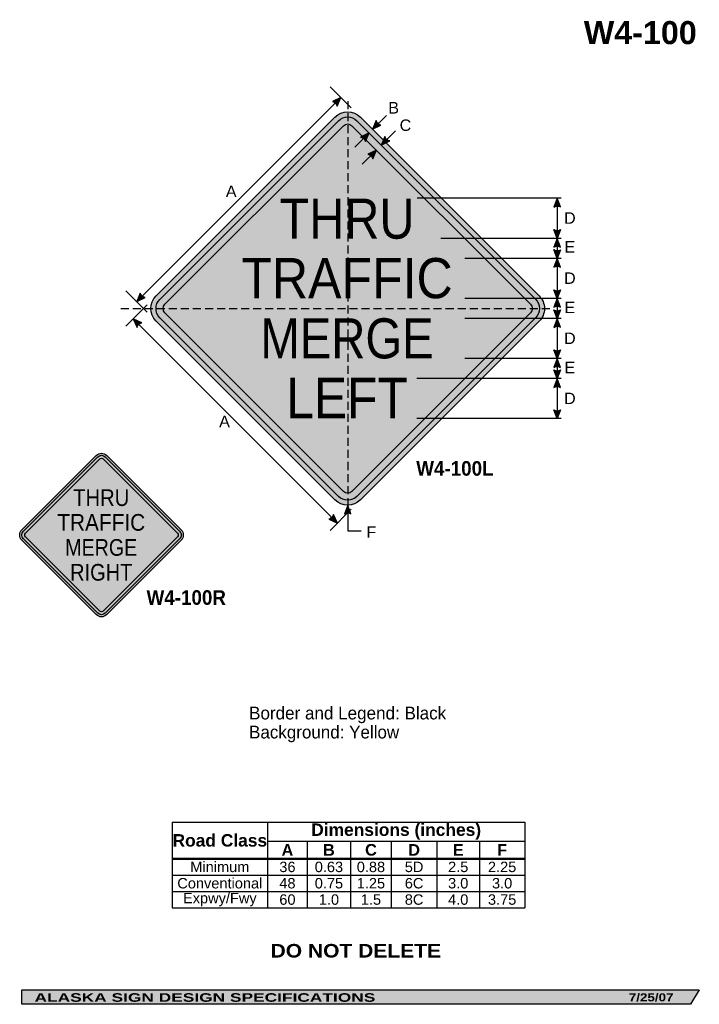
# Model space of a CAD drawing. Header units: feet. Extents: x 7 to 92, y 0 to 123.
import ezdxf
from ezdxf.enums import TextEntityAlignment as Align

# ---------------------------------------------------------------- set-up
doc = ezdxf.new("R2010")
doc.units = ezdxf.units.FT
doc.header["$MEASUREMENT"] = 0
doc.linetypes.add('DASHED2', pattern=[0.375, 0.25, -0.125])
doc.layers.add('Sign', color=7, linetype='Continuous')
doc.styles.add('ARIAL', font='arial.ttf')
doc.styles.add('ARIAL B', font='arialbd.ttf')
doc.styles.add('ARIAL BLACK B', font='ariblk.ttf')
doc.styles.add('ARIAL BLACK BI', font='ariblk.ttf')
doc.styles.add('FHWA SERIES D2000EX', font='txt')

# ---------------------------------------------------------------- blocks, each defined once
blk = doc.blocks.new('*T2')
at = {"color": 0, "linetype": 'ByBlock', "lineweight": -2, "transparency": 16777216}
for p, q in [((0, 0), (43.96297560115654, 0)), ((0, 0), (0, -10.683075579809)), ((11.9071627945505, 0), (11.9071627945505, -4.553775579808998)), ((43.96297560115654, 0), (43.96297560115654, -10.683075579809)), ((11.9071627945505, -2.3558341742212), (43.96297560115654, -2.3558341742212)), ((16.85422311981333, -2.3558341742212), (16.85422311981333, -4.553775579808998)), ((22.25542744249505, -2.3558341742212), (22.25542744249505, -4.553775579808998)), ((27.33004850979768, -2.3558341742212), (27.33004850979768, -4.553775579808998)), ((33.01336038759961, -2.3558341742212), (33.01336038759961, -4.553775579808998)), ((38.32618790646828, -2.3558341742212), (38.32618790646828, -4.553775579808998)), ((0, -4.553775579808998), (43.96297560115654, -4.553775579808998)), ((0, -4.598775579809), (43.96297560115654, -4.598775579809)), ((11.9071627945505, -4.598775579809), (11.9071627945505, -10.683075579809)), ((16.85422311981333, -4.598775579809), (16.85422311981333, -10.683075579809)), ((22.25542744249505, -4.598775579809), (22.25542744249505, -10.683075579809)), ((27.33004850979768, -4.598775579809), (27.33004850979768, -10.683075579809)), ((33.01336038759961, -4.598775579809), (33.01336038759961, -10.683075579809)), ((38.32618790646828, -4.598775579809), (38.32618790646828, -10.683075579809)), ((0, -6.611875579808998), (43.96297560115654, -6.611875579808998)), ((0, -8.647475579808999), (43.96297560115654, -8.647475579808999)), ((0, -10.683075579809), (43.96297560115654, -10.683075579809))]:
    blk.add_line(p, q, dxfattribs=at)
at = {"color": 18, "transparency": 16777216, "attachment_point": 5}
for s, insert, char_height, width, style in [('Road Class', (5.95358139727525, -2.288137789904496), 1.55, 11.7871627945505, 'ARIAL B'), ('Dimensions (inches)', (27.93506919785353, -1.1779170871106), 1.55, 31.93581280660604, 'ARIAL B'), ('A', (14.38069295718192, -3.466054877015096), 1.45, 4.827060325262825, 'ARIAL B'), ('B', (19.55482528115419, -3.466054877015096), 1.45, 5.281204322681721, 'ARIAL B'), ('C', (24.79273797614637, -3.466054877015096), 1.45, 4.954621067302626, 'ARIAL B'), ('D', (30.17170444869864, -3.466054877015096), 1.45, 5.563311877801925, 'ARIAL B'), ('E', (35.66977414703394, -3.466054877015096), 1.45, 5.19282751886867, 'ARIAL B'), ('F', (41.14458175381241, -3.466054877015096), 1.45, 5.516787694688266, 'ARIAL B'), ('Minimum', (5.95358139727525, -5.594075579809), 1.3, 11.7871627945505, 'ARIAL'), ('36', (14.38069295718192, -5.594075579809), 1.3, 4.827060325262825, 'ARIAL'), ('0.63', (19.55482528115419, -5.594075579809), 1.3, 5.281204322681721, 'ARIAL'), ('0.88', (24.79273797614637, -5.594075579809), 1.3, 4.954621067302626, 'ARIAL'), ('5D', (30.17170444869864, -5.594075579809), 1.3, 5.563311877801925, 'ARIAL'), ('2.5', (35.66977414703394, -5.594075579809), 1.3, 5.19282751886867, 'ARIAL'), ('2.25', (41.14458175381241, -5.594075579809), 1.3, 5.516787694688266, 'ARIAL'), ('Conventional', (5.95358139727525, -7.629675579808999), 1.3, 11.7871627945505, 'ARIAL'), ('48', (14.38069295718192, -7.629675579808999), 1.3, 4.827060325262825, 'ARIAL'), ('0.75', (19.55482528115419, -7.629675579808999), 1.3, 5.281204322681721, 'ARIAL'), ('1.25', (24.79273797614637, -7.629675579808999), 1.3, 4.954621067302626, 'ARIAL'), ('6C', (30.17170444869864, -7.629675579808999), 1.3, 5.563311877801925, 'ARIAL'), ('3.0', (35.66977414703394, -7.629675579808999), 1.3, 5.19282751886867, 'ARIAL'), ('3.0', (41.14458175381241, -7.629675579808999), 1.3, 5.516787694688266, 'ARIAL'), ('Expwy/Fwy', (5.95358139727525, -9.665275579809), 1.3, 11.7871627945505, 'ARIAL'), ('60', (14.38069295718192, -9.665275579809), 1.3, 4.827060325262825, 'ARIAL'), ('1.0', (19.55482528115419, -9.665275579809), 1.3, 5.281204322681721, 'ARIAL'), ('1.5', (24.79273797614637, -9.665275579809), 1.3, 4.954621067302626, 'ARIAL'), ('8C', (30.17170444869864, -9.665275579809), 1.3, 5.563311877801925, 'ARIAL'), ('4.0', (35.66977414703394, -9.665275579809), 1.3, 5.19282751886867, 'ARIAL'), ('3.75', (41.14458175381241, -9.665275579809), 1.3, 5.516787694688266, 'ARIAL')]:
    blk.add_mtext(s, dxfattribs=dict(at, insert=insert, char_height=char_height, width=width, style=style))

msp = doc.modelspace()

# ---------------------------------------------------------------- hatches: boundary and pattern name
h = msp.add_hatch(color=256)
h.dxf.hatch_style = 1
edge = h.paths.add_edge_path()
edge.add_line((46.7066996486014, 112.3232057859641), (47.15723066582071, 113.3961478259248))
edge.add_line((47.15723066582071, 113.3961478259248), (46.10635067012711, 112.8787779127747))
edge.add_arc((45.99764777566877, 112.1591606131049), 0.727781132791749, 13.026667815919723, 81.41004076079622, ccw=False)
at = {"true_color": 0xffff00}
h = msp.add_hatch(color=2, dxfattribs=at)
h.dxf.hatch_style = 1
h.paths.add_polyline_path([(24.14679747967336, 88.67687328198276, 0.4143489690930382), (24.14904145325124, 85.49264912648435), (46.42066108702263, 63.22102915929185, 0.4147360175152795), (49.60698839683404, 63.22538091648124), (71.87650520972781, 85.49489276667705, 0.4145503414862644), (71.87316342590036, 88.68021506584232), (49.60264160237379, 110.9507368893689, 0.4140749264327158), (46.41990772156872, 110.9499836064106)])
h.paths.add_polyline_path([(24.59402757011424, 85.93846931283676), (46.86585305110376, 63.66664339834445, 0.4148540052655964), (49.16104135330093, 63.67024017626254), (71.43089086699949, 85.94008462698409, 0.4146352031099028), (71.428151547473, 88.23442064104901), (49.15744933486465, 110.5051229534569, 0.4140749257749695), (46.86531087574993, 110.5045804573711), (24.59274572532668, 88.23201542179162, 0.4145409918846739)], flags=16)
h.paths.add_polyline_path([(47.48733119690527, 109.8825601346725), (25.21476604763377, 87.60999510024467, 0.4146977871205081), (25.21563310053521, 86.56090442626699), (47.48732982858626, 64.28920700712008, 0.4153661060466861), (48.53803396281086, 64.29127342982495), (70.80857560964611, 86.56180987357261, 0.4149035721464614), (70.80684130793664, 87.61169023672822), (48.53597177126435, 109.882560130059, 0.4142135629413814)], flags=0)
h = msp.add_hatch(color=256)
h.dxf.hatch_style = 1
h.paths.add_polyline_path([(24.59274572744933, 88.23201542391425, 0.4145409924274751), (24.59402757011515, 85.93846931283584), (46.86585305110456, 63.66664339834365, 0.4148540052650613), (49.16104135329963, 63.67024017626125), (71.43089086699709, 85.94008462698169, 0.4146352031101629), (71.4281515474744, 88.23442064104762), (49.15744933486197, 110.5051229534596, 0.4140749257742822), (46.86531087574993, 110.5045804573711)])
h.paths.add_polyline_path([(47.48733119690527, 109.8825601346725), (25.21476604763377, 87.60999510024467, 0.4146977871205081), (25.21563310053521, 86.56090442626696), (47.48732982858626, 64.28920700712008, 0.4153661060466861), (48.53803396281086, 64.29127342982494), (70.80857560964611, 86.56180987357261, 0.4149035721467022), (70.80684130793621, 87.61169023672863), (48.53597177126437, 109.882560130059, 0.4142135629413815)], flags=16)
h = msp.add_hatch(color=256)
h.dxf.hatch_style = 1
edge = h.paths.add_edge_path()
edge.add_line((51.55760679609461, 110.5192447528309), (51.10707577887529, 109.4463027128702))
edge.add_line((51.10707577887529, 109.4463027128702), (52.15795577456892, 109.9636726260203))
edge.add_arc((52.26665866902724, 110.6832899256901), 0.7277811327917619, 193.0266678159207, 261.41004076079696, ccw=False)
h = msp.add_hatch(color=2, dxfattribs=at)
h.dxf.hatch_style = 1
h.paths.add_polyline_path([(25.21476604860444, 87.60999510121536, 0.414697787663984), (25.21563310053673, 86.56090442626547), (47.48732982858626, 64.28920700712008, 0.4153661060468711), (48.53803396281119, 64.29127342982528), (70.80857560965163, 86.56180987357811, 0.414903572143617), (70.80684130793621, 87.61169023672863), (48.53597177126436, 109.882560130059, 0.4142135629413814), (47.48733119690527, 109.8825601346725)])
h = msp.add_hatch(color=256)
h.dxf.hatch_style = 1
edge = h.paths.add_edge_path()
edge.add_line((50.2238193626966, 107.9148553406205), (50.67435037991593, 108.9877973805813))
edge.add_line((50.67435037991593, 108.9877973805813), (49.6234703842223, 108.4704274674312))
edge.add_arc((49.51476748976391, 107.7508101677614), 0.7277811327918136, 13.026667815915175, 81.41004076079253, ccw=False)
h = msp.add_hatch(color=256)
h.dxf.hatch_style = 1
edge = h.paths.add_edge_path()
edge.add_line((52.64313539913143, 108.5424854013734), (52.19260438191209, 107.4695433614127))
edge.add_line((52.19260438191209, 107.4695433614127), (53.24348437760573, 107.9869132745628))
edge.add_arc((53.35218727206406, 108.7065305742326), 0.72778113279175, 193.0266678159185, 261.4100407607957, ccw=False)
h = msp.add_hatch(color=256)
h.dxf.hatch_style = 1
edge = h.paths.add_edge_path()
edge.add_line((51.13532419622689, 105.7622307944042), (51.58585521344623, 106.8351728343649))
edge.add_line((51.58585521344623, 106.8351728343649), (50.53497521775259, 106.3178029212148))
edge.add_arc((50.42627232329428, 105.598185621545), 0.7277811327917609, 13.02666781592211, 81.41004076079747, ccw=False)
h = msp.add_hatch(color=256)
h.dxf.hatch_style = 1
edge = h.paths.add_edge_path()
edge.add_line((74.52619560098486, 99.74435392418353), (74.11581800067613, 100.8332859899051))
edge.add_line((74.11581800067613, 100.8332859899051), (73.70827485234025, 99.73513801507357))
edge.add_arc((74.12401774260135, 99.13779119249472), 0.7277811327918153, 56.45386549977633, 124.837238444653, ccw=False)
h = msp.add_hatch(color=256)
h.dxf.hatch_style = 1
edge = h.paths.add_edge_path()
edge.add_line((74.52619560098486, 96.92352015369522), (74.11581800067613, 95.83458808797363))
edge.add_line((74.11581800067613, 95.83458808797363), (73.70827485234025, 96.93273606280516))
edge.add_arc((74.12401774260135, 97.53008288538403), 0.7277811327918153, 235.162761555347, 303.5461345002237)
h = msp.add_hatch(color=256)
h.dxf.hatch_style = 1
edge = h.paths.add_edge_path()
edge.add_line((74.52619560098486, 94.7456560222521), (74.11581800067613, 95.83458808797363))
edge.add_line((74.11581800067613, 95.83458808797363), (73.70827485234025, 94.73644011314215))
edge.add_arc((74.12401774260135, 94.1390932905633), 0.7277811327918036, 56.45386549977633, 124.8372384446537, ccw=False)
h = msp.add_hatch(color=256)
h.dxf.hatch_style = 1
edge = h.paths.add_edge_path()
edge.add_line((74.52619560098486, 94.42352015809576), (74.11581800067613, 93.3345880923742))
edge.add_line((74.11581800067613, 93.3345880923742), (73.70827485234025, 94.43273606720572))
edge.add_arc((74.12401774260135, 95.03008288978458), 0.7277811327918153, 235.162761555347, 303.5461345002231)
h = msp.add_hatch(color=256)
h.dxf.hatch_style = 1
edge = h.paths.add_edge_path()
edge.add_line((74.52619560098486, 92.24565602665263), (74.11581800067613, 93.3345880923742))
edge.add_line((74.11581800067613, 93.3345880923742), (73.70827485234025, 92.23644011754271))
edge.add_arc((74.12401774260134, 91.63909329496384), 0.7277811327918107, 56.453865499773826, 124.83723844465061, ccw=False)
h = msp.add_hatch(color=256)
h.dxf.hatch_style = 1
edge = h.paths.add_edge_path()
edge.add_line((22.15560041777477, 89.01692860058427), (21.70506940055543, 87.94398656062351))
edge.add_line((21.70506940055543, 87.94398656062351), (22.75594939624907, 88.46135647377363))
edge.add_arc((22.86465229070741, 89.18097377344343), 0.7277811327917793, 193.0266678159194, 261.4100407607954, ccw=False)
h = msp.add_hatch(color=256)
h.dxf.hatch_style = 1
edge = h.paths.add_edge_path()
edge.add_line((74.52619560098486, 89.42677537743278), (74.11581800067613, 88.3378433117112))
edge.add_line((74.11581800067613, 88.3378433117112), (73.70827485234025, 89.4359912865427))
edge.add_arc((74.12401774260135, 90.03333810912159), 0.7277811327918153, 235.162761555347, 303.5461345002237)
h = msp.add_hatch(color=256)
h.dxf.hatch_style = 1
edge = h.paths.add_edge_path()
edge.add_line((74.52619560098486, 87.24891124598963), (74.11581800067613, 88.3378433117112))
edge.add_line((74.11581800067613, 88.3378433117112), (73.70827485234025, 87.2396953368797))
edge.add_arc((74.12401774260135, 86.64234851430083), 0.7277811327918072, 56.45386549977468, 124.83723844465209, ccw=False)
h = msp.add_hatch(color=256)
h.dxf.hatch_style = 1
edge = h.paths.add_edge_path()
edge.add_line((74.52619560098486, 86.92677538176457), (74.11581800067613, 85.83784331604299))
edge.add_line((74.11581800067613, 85.83784331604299), (73.70827485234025, 86.9359912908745))
edge.add_arc((74.12401774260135, 87.53333811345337), 0.7277811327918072, 235.1627615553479, 303.5461345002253)
h = msp.add_hatch(color=256)
h.dxf.hatch_style = 1
edge = h.paths.add_edge_path()
edge.add_line((22.32702027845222, 85.31698278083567), (21.26684824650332, 85.79679324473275))
edge.add_line((21.26684824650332, 85.79679324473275), (21.75517960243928, 84.73210884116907))
edge.add_arc((22.47154220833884, 84.60369546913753), 0.7277811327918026, 101.453865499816, 169.8372384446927, ccw=False)
h = msp.add_hatch(color=256)
h.dxf.hatch_style = 1
edge = h.paths.add_edge_path()
edge.add_line((74.52619560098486, 84.74891125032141), (74.11581800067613, 85.83784331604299))
edge.add_line((74.11581800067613, 85.83784331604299), (73.70827485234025, 84.73969534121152))
edge.add_arc((74.12401774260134, 84.14234851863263), 0.7277811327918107, 56.453865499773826, 124.83723844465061, ccw=False)
h = msp.add_hatch(color=256)
h.dxf.hatch_style = 1
edge = h.paths.add_edge_path()
edge.add_line((74.52619560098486, 81.92937955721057), (74.11581800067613, 80.84044749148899))
edge.add_line((74.11581800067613, 80.84044749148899), (73.70827485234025, 81.93859546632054))
edge.add_arc((74.12401774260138, 82.53594228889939), 0.7277811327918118, 235.1627615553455, 303.5461345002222)
h = msp.add_hatch(color=256)
h.dxf.hatch_style = 1
edge = h.paths.add_edge_path()
edge.add_line((74.52619560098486, 79.75151542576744), (74.11581800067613, 80.84044749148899))
edge.add_line((74.11581800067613, 80.84044749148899), (73.70827485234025, 79.74229951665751))
edge.add_arc((74.12401774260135, 79.14495269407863), 0.7277811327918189, 56.453865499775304, 124.83723844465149, ccw=False)
h = msp.add_hatch(color=256)
h.dxf.hatch_style = 1
edge = h.paths.add_edge_path()
edge.add_line((74.52619560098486, 79.43198372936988), (74.11581800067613, 78.34305166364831))
edge.add_line((74.11581800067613, 78.34305166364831), (73.70827485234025, 79.44119963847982))
edge.add_arc((74.12401774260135, 80.03854646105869), 0.7277811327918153, 235.162761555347, 303.5461345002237)
h = msp.add_hatch(color=256)
h.dxf.hatch_style = 1
edge = h.paths.add_edge_path()
edge.add_line((74.52619560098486, 77.25411959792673), (74.11581800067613, 78.34305166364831))
edge.add_line((74.11581800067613, 78.34305166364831), (73.70827485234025, 77.2449036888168))
edge.add_arc((74.12401774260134, 76.64755686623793), 0.7277811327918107, 56.453865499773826, 124.83723844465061, ccw=False)
h = msp.add_hatch(color=256)
h.dxf.hatch_style = 1
edge = h.paths.add_edge_path()
edge.add_line((74.52619560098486, 74.4450045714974), (74.11581800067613, 73.35607250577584))
edge.add_line((74.11581800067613, 73.35607250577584), (73.70827485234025, 74.45422048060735))
edge.add_arc((74.12401774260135, 75.0515673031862), 0.7277811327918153, 235.162761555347, 303.5461345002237)
h = msp.add_hatch(color=2, dxfattribs=at)
h.dxf.hatch_style = 1
h.paths.add_polyline_path([(7.395856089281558, 59.50804056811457, 0.4143489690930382), (7.396789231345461, 58.18390131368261), (16.65829984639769, 48.92239055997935, 0.4147360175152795), (17.98331368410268, 48.92420021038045), (27.24394985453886, 58.18483431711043, 0.4145503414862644), (27.24256019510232, 59.50943022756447), (17.98150609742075, 68.77048432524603, 0.4140749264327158), (16.65798656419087, 68.77017107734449)])
h.paths.add_polyline_path([(7.581833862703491, 58.3692927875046), (16.84343007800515, 49.10769639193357, 0.4148540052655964), (17.79786945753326, 49.10919208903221), (27.05864397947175, 58.36996450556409, 0.4146352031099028), (27.05750485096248, 59.32404946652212), (17.79637573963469, 68.58517861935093, 0.4140749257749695), (16.84320461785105, 68.58495302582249), (7.581300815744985, 59.32304927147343, 0.4145409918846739)], flags=16)
h.paths.add_polyline_path([(17.10186779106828, 68.32628985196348), (7.83996398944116, 59.06438609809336, 0.4146977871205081), (7.840324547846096, 58.62812844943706), (17.10186722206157, 49.36658548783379, 0.4153661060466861), (17.53879581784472, 49.36744479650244), (26.79985815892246, 58.62850497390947, 0.4149035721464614), (26.79913696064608, 59.06509100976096), (17.53793826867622, 68.32628985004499, 0.4142135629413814)], flags=0)
h = msp.add_hatch(color=256)
h.dxf.hatch_style = 1
h.paths.add_polyline_path([(7.581300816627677, 59.32304927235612, 0.4145409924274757), (7.581833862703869, 58.36929278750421), (16.84320404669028, 49.10792231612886, 0.4149929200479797), (17.79786945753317, 49.10919208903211), (27.05841789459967, 58.36973831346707, 0.4147741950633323), (27.05750485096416, 59.32404946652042), (17.79660144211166, 68.58495302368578, 0.4142135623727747), (16.84320461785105, 68.58495302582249)])
h.paths.add_polyline_path([(17.10186779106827, 68.32628985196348), (7.839963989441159, 59.06438609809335, 0.4146977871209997), (7.840324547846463, 58.62812844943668), (17.10186722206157, 49.36658548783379, 0.4153661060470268), (17.53879581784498, 49.36744479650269), (26.79975474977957, 58.62840151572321, 0.4150425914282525), (26.79913696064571, 59.06509100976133), (17.53793826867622, 68.32628985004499, 0.4142135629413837)], flags=16)
h = msp.add_hatch(color=2, dxfattribs=at)
h.dxf.hatch_style = 1
h.paths.add_polyline_path([(7.839963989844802, 59.06438609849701, 0.4146977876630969), (7.840324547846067, 58.62812844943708), (17.10186722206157, 49.36658548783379, 0.4153661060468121), (17.53879581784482, 49.36744479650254), (26.79975474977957, 58.62840151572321, 0.4150425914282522), (26.79913696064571, 59.06509100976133), (17.53793826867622, 68.32628985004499, 0.4142135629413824), (17.10186779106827, 68.32628985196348)])
h = msp.add_hatch(color=256)
h.dxf.hatch_style = 1
edge = h.paths.add_edge_path()
edge.add_line((45.66247558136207, 60.82080434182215), (46.72264761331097, 60.34099387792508))
edge.add_line((46.72264761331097, 60.34099387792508), (46.23431625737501, 61.40567828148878))
edge.add_arc((45.51795365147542, 61.53409165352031), 0.7277811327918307, 281.45386549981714, 349.837238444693, ccw=False)
h = msp.add_hatch(color=256)
h.dxf.hatch_style = 1
edge = h.paths.add_edge_path()
edge.add_line((48.42183494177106, 61.47352853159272), (48.01145734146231, 62.56246059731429))
edge.add_line((48.01145734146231, 62.56246059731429), (47.60391419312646, 61.46431262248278))
edge.add_arc((48.01965708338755, 60.86696579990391), 0.7277811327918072, 56.453865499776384, 124.83723844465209, ccw=False)
at = {"layer": 'Sign', "true_color": 0xffffff}
msp.add_hatch(color=7, dxfattribs=at).paths.add_polyline_path([(49.84062525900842, 108.5773372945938), (50.67435037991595, 108.9877973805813), (50.3063807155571, 108.1114756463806)])
at = {"layer": 'Sign', "true_color": 0x000000}
msp.add_hatch(color=18, dxfattribs=at).paths.add_polyline_path([(7.399373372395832, 2.133735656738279), (91.84195454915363, 2.133735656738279), (90.75006357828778, 0.3343149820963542), (7.402168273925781, 0.3343149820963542)], flags=0)

# ---------------------------------------------------------------- linework, layer by layer
for p, q in [((26.11678083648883, 23.05141992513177), (70.07975643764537, 23.05141992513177)), ((26.11678083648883, 18.53895761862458), (70.07975643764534, 18.53895761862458)), ((26.11678083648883, 18.41590931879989), (70.07975643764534, 18.41590931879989))]:
    msp.add_line(p, q)
for points in [[(46.7066996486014, 112.3232057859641), (47.15723066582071, 113.3961478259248), (46.10635067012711, 112.8787779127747, -0.307560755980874), (46.7066996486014, 112.3232057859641, -4.141293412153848)], [(51.55760679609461, 110.5192447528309), (51.10707577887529, 109.4463027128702), (52.15795577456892, 109.9636726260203, -0.307560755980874), (51.55760679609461, 110.5192447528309, -4.141293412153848)], [(50.2238193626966, 107.9148553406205), (50.67435037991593, 108.9877973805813), (49.6234703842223, 108.4704274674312, -0.307560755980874), (50.2238193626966, 107.9148553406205, -4.141293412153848)], [(52.64313539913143, 108.5424854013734), (52.19260438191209, 107.4695433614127), (53.24348437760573, 107.9869132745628, -0.307560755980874), (52.64313539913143, 108.5424854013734, -4.141293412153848)], [(51.13532419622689, 105.7622307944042), (51.58585521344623, 106.8351728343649), (50.53497521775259, 106.3178029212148, -0.307560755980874), (51.13532419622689, 105.7622307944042, -4.141293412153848)], [(74.52619560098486, 99.74435392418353), (74.11581800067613, 100.8332859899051), (73.70827485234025, 99.73513801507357, -0.307560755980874), (74.52619560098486, 99.74435392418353, -4.141293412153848)], [(74.52619560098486, 96.92352015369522), (74.11581800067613, 95.83458808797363), (73.70827485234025, 96.93273606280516, 0.307560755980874), (74.52619560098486, 96.92352015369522, 4.141293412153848)], [(74.52619560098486, 94.7456560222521), (74.11581800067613, 95.83458808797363), (73.70827485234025, 94.73644011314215, -0.307560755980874), (74.52619560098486, 94.7456560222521, -4.141293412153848)], [(74.52619560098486, 94.42352015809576), (74.11581800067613, 93.3345880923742), (73.70827485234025, 94.43273606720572, 0.307560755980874), (74.52619560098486, 94.42352015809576, 4.141293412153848)], [(74.52619560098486, 92.24565602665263), (74.11581800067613, 93.3345880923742), (73.70827485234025, 92.23644011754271, -0.307560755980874), (74.52619560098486, 92.24565602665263, -4.141293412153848)], [(22.15560041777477, 89.01692860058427), (21.70506940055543, 87.94398656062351), (22.75594939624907, 88.46135647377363, -0.307560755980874), (22.15560041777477, 89.01692860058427, -4.141293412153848)], [(74.52619560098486, 89.42677537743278), (74.11581800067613, 88.3378433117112), (73.70827485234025, 89.4359912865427, 0.307560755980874), (74.52619560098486, 89.42677537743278, 4.141293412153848)], [(74.52619560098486, 87.24891124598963), (74.11581800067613, 88.3378433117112), (73.70827485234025, 87.2396953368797, -0.307560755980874), (74.52619560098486, 87.24891124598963, -4.141293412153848)], [(74.52619560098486, 86.92677538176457), (74.11581800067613, 85.83784331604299), (73.70827485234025, 86.9359912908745, 0.307560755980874), (74.52619560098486, 86.92677538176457, 4.141293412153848)], [(22.32702027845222, 85.31698278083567), (21.26684824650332, 85.79679324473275), (21.75517960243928, 84.73210884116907, -0.307560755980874), (22.32702027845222, 85.31698278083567, -4.141293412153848)], [(74.52619560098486, 84.74891125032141), (74.11581800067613, 85.83784331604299), (73.70827485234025, 84.73969534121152, -0.307560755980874), (74.52619560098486, 84.74891125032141, -4.141293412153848)], [(74.52619560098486, 81.92937955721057), (74.11581800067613, 80.84044749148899), (73.70827485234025, 81.93859546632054, 0.307560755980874), (74.52619560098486, 81.92937955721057, 4.141293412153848)], [(74.52619560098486, 79.75151542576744), (74.11581800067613, 80.84044749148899), (73.70827485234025, 79.74229951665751, -0.307560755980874), (74.52619560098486, 79.75151542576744, -4.141293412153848)], [(74.52619560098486, 79.43198372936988), (74.11581800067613, 78.34305166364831), (73.70827485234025, 79.44119963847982, 0.307560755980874), (74.52619560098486, 79.43198372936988, 4.141293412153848)], [(74.52619560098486, 77.25411959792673), (74.11581800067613, 78.34305166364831), (73.70827485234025, 77.2449036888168, -0.307560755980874), (74.52619560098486, 77.25411959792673, -4.141293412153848)], [(74.52619560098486, 74.4450045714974), (74.11581800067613, 73.35607250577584), (73.70827485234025, 74.45422048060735, 0.307560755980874), (74.52619560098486, 74.4450045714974, 4.141293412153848)], [(45.66247558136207, 60.82080434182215), (46.72264761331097, 60.34099387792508), (46.23431625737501, 61.40567828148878, -0.307560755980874), (45.66247558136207, 60.82080434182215, -4.141293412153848)], [(48.42183494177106, 61.47352853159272), (48.01145734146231, 62.56246059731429), (47.60391419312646, 61.46431262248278, -0.307560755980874), (48.42183494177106, 61.47352853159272, -4.141293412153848)]]:
    msp.add_lwpolyline(points, format="xyb")
for points in [[(46.42027014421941, 110.9503459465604, -0.4140082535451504), (49.6026416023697, 110.9507368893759), (71.87316342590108, 88.68021506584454, -0.4145503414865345), (71.87650520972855, 85.49489276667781), (49.59980137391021, 63.21819389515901, -0.4134136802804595), (46.42066108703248, 63.22102915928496), (24.14606213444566, 85.49562844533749, -0.4138008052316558), (24.14679747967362, 88.67687328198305)], [(46.86561844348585, 110.5048879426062, -0.4139963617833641), (49.15744933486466, 110.5051229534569), (71.42815154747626, 88.23442064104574, -0.4146352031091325), (71.43089086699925, 85.94008462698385), (49.15494220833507, 63.6641410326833, -0.4132958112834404), (46.86585305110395, 63.66664339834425), (24.59146528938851, 85.94103159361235, -0.4138008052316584), (24.59241151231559, 88.23168111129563)], [(47.48753921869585, 109.8827680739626, -0.4139587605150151), (48.53572351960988, 109.8828082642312), (70.80684130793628, 87.61169023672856, -0.4149035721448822), (70.8085756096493, 86.5618098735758), (48.53390909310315, 64.28714856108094, -0.4129231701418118), (47.48757844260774, 64.2889585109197), (25.21390041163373, 86.56263711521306, -0.4136441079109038), (25.21461321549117, 87.60984222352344)], [(16.65813727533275, 68.77032175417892, -0.4140082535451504), (17.98150609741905, 68.77048432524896), (27.24256019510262, 59.50943022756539, -0.4145503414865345), (27.24394985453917, 58.18483431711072), (17.98032500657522, 48.92121153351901, -0.4134136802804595), (16.65829984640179, 48.92239055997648), (7.395550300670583, 58.18514024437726, -0.4138008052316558), (7.395856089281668, 59.50804056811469)], [(16.84333251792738, 68.58508089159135, -0.4139963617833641), (17.7963757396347, 68.58517861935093), (27.05750485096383, 59.32404946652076, -0.4146352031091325), (27.05864397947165, 58.36996450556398), (17.79533316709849, 49.10665579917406, -0.4132958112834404), (16.84343007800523, 49.10769639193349), (7.580768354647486, 58.37035829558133, -0.4138008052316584), (7.581161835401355, 59.32291025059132)], [(17.10195429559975, 68.32637632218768, -0.4139587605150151), (17.53783503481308, 68.32639303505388), (26.79913696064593, 59.0650910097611, -0.4149035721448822), (26.79985815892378, 58.62850497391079), (17.5370805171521, 49.36572949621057, -0.4129231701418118), (17.1019706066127, 49.3664821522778), (7.83960402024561, 58.62884897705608, -0.4136441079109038), (7.8399004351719, 59.06432252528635)]]:
    msp.add_lwpolyline(points, format="xyb", close=True)
at = {"layer": 'Sign', "color": 18, "lineweight": -3, "true_color": 0x000000}
for p, q in [((48.45911736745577, 112.0942611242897), (45.80746693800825, 114.7459115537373)), ((21.70506940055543, 87.94398656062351), (47.15723066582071, 113.3961478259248)), ((52.83065776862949, 111.1698847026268), (51.10707577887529, 109.4463027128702)), ((48.9065834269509, 107.2200304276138), (50.67435037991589, 108.9877973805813)), ((53.9603713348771, 109.2373103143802), (52.19260438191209, 107.4695433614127)), ((49.81808826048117, 105.0674058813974), (51.58585521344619, 106.8351728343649)), ((74.62103933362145, 100.8345880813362), (56.68614351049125, 100.8345880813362)), ((74.11581800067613, 100.8332859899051), (74.11581800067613, 73.35607250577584)), ((74.62103933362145, 95.83458808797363), (59.61843517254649, 95.83458808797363)), ((74.62103933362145, 93.3345880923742), (62.61834615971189, 93.3345880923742)), ((23.00327324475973, 86.63841700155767), (20.3516228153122, 89.2900674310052)), ((23.00327324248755, 87.53334904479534), (20.35162281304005, 84.88169861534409)), ((74.62103933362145, 88.3378433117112), (62.61843516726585, 88.3378433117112)), ((21.26680134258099, 85.79689550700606), (46.72264546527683, 60.34105138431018)), ((74.62103933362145, 85.83784331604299), (62.61843516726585, 85.83784331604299)), ((74.62103933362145, 80.84044749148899), (62.61843516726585, 80.84044749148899)), ((74.62103933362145, 78.34305166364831), (56.61843517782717, 78.34305166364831)), ((74.62103933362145, 73.35607250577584), (56.61843517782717, 73.35607250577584)), ((48.45911736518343, 62.0775049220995), (45.8074669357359, 59.42585449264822)), ((48.01145734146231, 62.56246059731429), (48.01145734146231, 59.36711645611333)), ((48.01145734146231, 59.36711645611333), (49.69371051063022, 59.36711645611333))]:
    msp.add_line(p, q, dxfattribs=at)
at = {"layer": 'Sign', "color": 18, "linetype": 'DASHED2', "lineweight": -3, "ltscale": 4, "true_color": 0x000000}
for points in [[(48.0116513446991, 112.9507462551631), (48.01145734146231, 62.56246059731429)], [(19.72336970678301, 87.08588302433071), (73.55670304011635, 87.08588302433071)]]:
    msp.add_lwpolyline(points, dxfattribs=at)
at = {"layer": 'Sign', "color": 250, "lineweight": -3, "true_color": 0x1f1a17}
msp.add_lwpolyline([(7.399373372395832, 2.133735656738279), (91.84195454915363, 2.133735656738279), (90.75006357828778, 0.3343149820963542), (7.402168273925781, 0.3343149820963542)], close=True, dxfattribs=at)

# ---------------------------------------------------------------- block references
msp.add_blockref('*T2', (26.11678083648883, 23.05141992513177))

# ---------------------------------------------------------------- texts
at = {"layer": 'Sign', "color": 18, "true_color": 0x000000}
for s, height, style, p, p2 in [('W4-100', 2.878438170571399, 'ARIAL B', (77.44486928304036, 120.0489387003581), (91.52486936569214, 120.0489387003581)), ('B', 1.438096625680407, 'ARIAL', (53.06920303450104, 111.3965795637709), (54.40920302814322, 111.3965795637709)), ('C', 1.427342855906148, 'ARIAL', (54.48586970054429, 109.2299128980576), (55.92586975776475, 109.2299128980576)), ('A', 1.43494520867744, 'ARIAL', (32.81920304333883, 100.9799129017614), (34.159203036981, 100.9799129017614)), ('THRU', 4.993563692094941, 'FHWA SERIES D2000EX', (39.51881801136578, 95.79540582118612), (56.33781761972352, 95.79540582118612)), ('D', 1.427342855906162, 'ARIAL', (74.9884872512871, 97.65328598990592), (76.42848730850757, 97.65328598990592)), ('E', 1.438096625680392, 'ARIAL', (75.03015391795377, 94.04994908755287), (76.37015391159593, 94.04994908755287)), ('TRAFFIC', 5.011252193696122, 'FHWA SERIES D2000EX', (34.75806801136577, 88.36815583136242), (61.09856852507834, 88.36815583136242)), ('D', 1.427342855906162, 'ARIAL', (74.9884872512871, 90.15849075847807), (76.42848730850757, 90.15849075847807)), ('E', 1.438096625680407, 'ARIAL', (75.03015391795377, 86.510883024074), (76.37015391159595, 86.510883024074)), ('MERGE', 4.993951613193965, 'FHWA SERIES D2000EX', (37.12106801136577, 80.86815583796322), (58.7355677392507, 80.86815583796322)), ('D', 1.427342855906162, 'ARIAL', (74.9884872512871, 82.66110030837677), (76.42848730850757, 82.66110030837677)), ('E', 1.438096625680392, 'ARIAL', (75.03015391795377, 79.01609673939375), (76.37015391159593, 79.01609673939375)), ('LEFT', 5.035539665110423, 'FHWA SERIES D2000EX', (40.35281801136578, 73.40982251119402), (55.50381803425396, 73.40982251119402)), ('D', 1.427342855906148, 'ARIAL', (74.98848725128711, 75.16630507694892), (76.42848730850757, 75.16630507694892)), ('A', 1.434945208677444, 'ARIAL', (31.98586970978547, 72.29241291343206), (33.32586970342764, 72.29241291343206)), ('THRU', 2.076714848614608, 'FHWA SERIES D2000EX', (13.78881683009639, 62.46854619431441), (20.78347402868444, 62.46854619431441)), ('TRAFFIC', 2.084070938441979, 'FHWA SERIES D2000EX', (11.80890223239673, 59.37967980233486), (22.76334425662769, 59.37967980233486)), ('F', 1.429672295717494, 'ARIAL', (50.35045304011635, 58.5007462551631), (51.57045306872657, 58.5007462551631)), ('MERGE', 2.076876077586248, 'FHWA SERIES D2000EX', (12.79163356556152, 56.26055792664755), (21.78063483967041, 56.26055792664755)), ('RIGHT', 2.076621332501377, 'FHWA SERIES D2000EX', (13.41306661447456, 53.15876450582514), (21.15921615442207, 53.15876450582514))]:
    msp.add_text(s, height=height, dxfattribs=dict(at, style=style)).set_placement(p, p2, align=Align.ALIGNED)
for s, height, style, width, p, p2 in [('W4-100L', 1.826856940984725, 'ARIAL B', 0.9181938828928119, (56.55694933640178, 66.24057343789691), (66.19346876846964, 66.24057343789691)), ('W4-100R', 1.826856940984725, 'ARIAL B', 0.91780270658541, (22.93818466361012, 50.13846076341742), (32.83136694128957, 50.13846076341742)), ('Border and Legend: Black', 1.588486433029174, 'ARIAL', 0.9575623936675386, (35.71807352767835, 35.85405324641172), (60.2897618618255, 35.85405324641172)), ('Background: Yellow', 1.588486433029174, 'ARIAL', 0.9539002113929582, (35.71807352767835, 33.48191457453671), (54.42726643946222, 33.48191457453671))]:
    msp.add_text(s, height=height, dxfattribs=dict(at, style=style, width=width)).set_placement(p, p2, align=Align.FIT)
at = {"layer": 'Sign', "color": 7, "true_color": 0xffffff, "style": 'ARIAL BLACK B'}
msp.add_text('DO NOT DELETE', height=1.690753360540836, dxfattribs=at).set_placement((38.39547430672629, 6.167197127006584), (59.65214223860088, 6.167197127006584), align=Align.ALIGNED)
at = {"layer": 'Sign', "color": 7, "true_color": 0xffffff, "style": 'ARIAL BLACK BI'}
for s, height, width, p, p2 in [('ALASKA SIGN DESIGN SPECIFICATIONS', 1.065486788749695, 1.286132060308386, (8.970644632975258, 0.6507197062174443), (51.45731147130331, 0.6507197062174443)), ('7/25/07', 1.000000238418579, 0.9733550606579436, (83.05778503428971, 0.7043360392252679), (88.62171228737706, 0.7043360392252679))]:
    msp.add_text(s, height=height, dxfattribs=dict(at, width=width)).set_placement(p, p2, align=Align.FIT)

doc.saveas('drawing.dxf')
